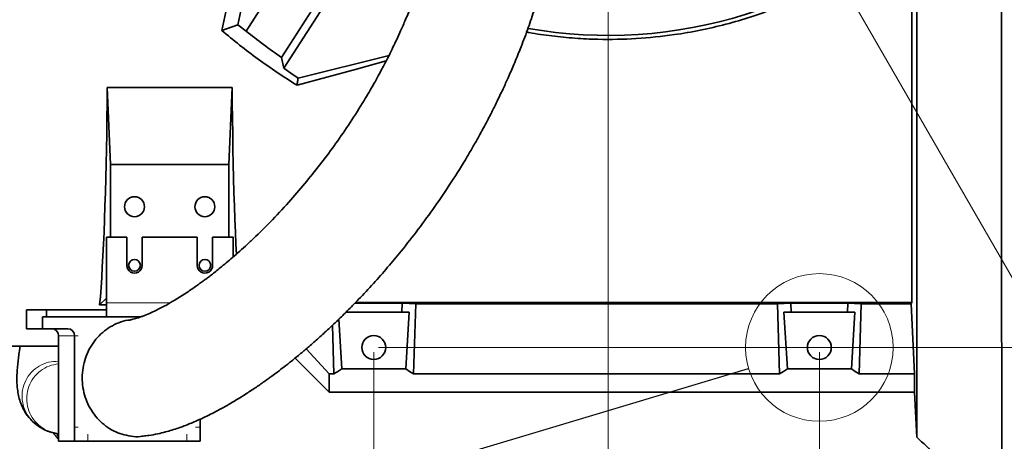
# Model space of a CAD drawing. Header units: millimetres. Extents: x 0 to 11920, y 0 to 8400.
# Tile 4 of 121: x 1506 to 2346, y 1064 to 1423. Entities that reach past the tile are written whole.
import ezdxf

# ---------------------------------------------------------------- set-up
doc = ezdxf.new("R2010")
doc.units = ezdxf.units.MM
doc.header["$LTSCALE"] = 20
doc.styles.add('SLDTEXTSTYLE0', font='TXT', dxfattribs={"width": 0.605})
doc.dimstyles.new('SLDDIMSTYLE10', dxfattribs={"dimtxt": 0.18, "dimasz": 70, "dimexe": 0, "dimexo": 0.0625, "dimgap": 0, "dimtad": 0, "dimtih": 1, "dimtoh": 1, "dimdec": 0, "dimrnd": 1e-09, "dimzin": 0, "dimdsep": 46, "dimtxsty": 'Standard', "dimblk1": 'NONE', "dimblk2": 'NONE', "dimsah": 1, "dimcen": 0.09, "dimadec": 0, "dimazin": 0, "dimtfac": 70, "dimtdec": 0, "dimtofl": 0, "dimtmove": 0, "dimatfit": 3, "dimldrblk": 'NONE', "dimfxl": 1, "dimfrac": 2, "dimtolj": 1, "dimtzin": 0, "dimarcsym": 0})
doc.dimstyles.new('SLDDIMSTYLE11', dxfattribs={"dimtxt": 70, "dimasz": 70, "dimexe": 0, "dimexo": 0.0625, "dimgap": 17.5, "dimtad": 1, "dimdec": 1, "dimlfac": 0.5, "dimrnd": 1e-09, "dimzin": 12, "dimdsep": 46, "dimtxsty": 'SLDTEXTSTYLE0', "dimsah": 1, "dimcen": 0.09, "dimadec": 0, "dimazin": 3, "dimtfac": 1, "dimtmove": 0, "dimatfit": 0, "dimfxl": 1, "dimfrac": 2, "dimtolj": 1, "dimtzin": 12, "dimarcsym": 0})
doc.dimstyles.new('SLDDIMSTYLE12', dxfattribs={"dimtxt": 70, "dimasz": 70, "dimexe": 0, "dimexo": 0.0625, "dimgap": 17.5, "dimtad": 0, "dimtih": 1, "dimtoh": 1, "dimdec": 1, "dimlfac": 0.5, "dimrnd": 1e-09, "dimzin": 12, "dimdsep": 46, "dimtxsty": 'SLDTEXTSTYLE0', "dimsah": 1, "dimcen": 0, "dimadec": 0, "dimazin": 3, "dimtfac": 1, "dimtofl": 0, "dimtmove": 0, "dimatfit": 3, "dimfxl": 1, "dimfrac": 2, "dimtolj": 1, "dimtzin": 12, "dimarcsym": 0})
doc.dimstyles.new('SLDDIMSTYLE13', dxfattribs={"dimtxt": 70, "dimasz": 70, "dimexe": 0, "dimexo": 0.0625, "dimgap": 17.5, "dimtad": 1, "dimdec": 1, "dimlfac": 0.5, "dimrnd": 1e-09, "dimzin": 12, "dimdsep": 46, "dimtxsty": 'SLDTEXTSTYLE0', "dimsah": 1, "dimcen": 0.09, "dimadec": 0, "dimazin": 3, "dimtfac": 1, "dimtofl": 0, "dimtmove": 0, "dimatfit": 3, "dimfxl": 1, "dimfrac": 2, "dimtolj": 1, "dimtzin": 12, "dimarcsym": 0})

# ---------------------------------------------------------------- blocks, each defined once
blk = doc.blocks.new('_D_51')
at = {"color": 7, "linetype": 'Continuous', "lineweight": 0}
for p, q in [((2008, 1795.75), (2008, 877.49)), ((2188, 1139.75), (2188, 877.49)), ((2008, 907.49), (1888, 907.49)), ((2008, 907.49), (2188, 907.49)), ((2188, 907.49), (2308, 907.49))]:
    blk.add_line(p, q, dxfattribs=at)
at = {"color": 7, "linetype": 'Continuous', "lineweight": 18}
for points in [[(2008, 907.49), (1938, 917.49), (1938, 897.49)], [(2188, 907.49), (2258, 897.49), (2258, 917.49)]]:
    blk.add_solid(points, dxfattribs=at)
at = {"color": 7, "linetype": 'Continuous', "lineweight": 18, "insert": (2044.53, 997.72), "char_height": 70, "attachment_point": 1, "style": 'SLDTEXTSTYLE0'}
blk.add_mtext('90', dxfattribs=at)
blk = doc.blocks.new('_D_52')
at = {"color": 7, "linetype": 'Continuous', "lineweight": 0}
for p, q in [((2008, 1799.75), (2476, 989.15)), ((2476, 989.15), (2627.58, 726.6)), ((2627.58, 726.6), (3646.43, 726.6))]:
    blk.add_line(p, q, dxfattribs=at)
at = {"color": 7, "linetype": 'Continuous', "lineweight": 18}
blk.add_solid([(2476, 989.15), (2502.34, 923.53), (2519.66, 933.53)], dxfattribs=at)
at = {"color": 7, "linetype": 'Continuous', "lineweight": 18, "char_height": 70, "attachment_point": 1, "style": 'SLDTEXTSTYLE0'}
for s, insert in [('R468', (3023.72, 1031.69)), ('Smallest circumscribed', (2657.58, 924.26)), ('radius axis 3', (2882.02, 816.83))]:
    blk.add_mtext(s, dxfattribs=dict(at, insert=insert))
blk = doc.blocks.new('_D_53')
at = {"color": 7, "linetype": 'Continuous', "lineweight": 0}
for p, q in [((2012, 1799.75), (3002.41, 1799.75)), ((2972.41, 1799.75), (2972.41, 1143.75)), ((1812, 1143.75), (3002.41, 1143.75))]:
    blk.add_line(p, q, dxfattribs=at)
at = {"color": 7, "linetype": 'Continuous', "lineweight": 18}
for points in [[(2972.41, 1799.75), (2962.41, 1729.75), (2982.41, 1729.75)], [(2972.41, 1143.75), (2982.41, 1213.75), (2962.41, 1213.75)]]:
    blk.add_solid(points, dxfattribs=at)
at = {"color": 7, "linetype": 'Continuous', "lineweight": 18, "insert": (2882.17, 1391.54), "char_height": 70, "attachment_point": 1, "rotation": 90, "style": 'SLDTEXTSTYLE0'}
blk.add_mtext('328', dxfattribs=at)
blk = doc.blocks.new('_D_54')
at = {"color": 7, "linetype": 'Continuous', "lineweight": 0}
for p, q in [((1808, 1139.75), (1808, 696.6)), ((2188, 1139.75), (2188, 696.6)), ((1808, 726.6), (1688, 726.6)), ((2188, 726.6), (1808, 726.6)), ((2188, 726.6), (2308, 726.6))]:
    blk.add_line(p, q, dxfattribs=at)
at = {"color": 7, "linetype": 'Continuous', "lineweight": 18}
for points in [[(1808, 726.6), (1738, 736.6), (1738, 716.6)], [(2188, 726.6), (2258, 716.6), (2258, 736.6)]]:
    blk.add_solid(points, dxfattribs=at)
at = {"color": 7, "linetype": 'Continuous', "lineweight": 18, "insert": (1917.79, 816.83), "char_height": 70, "attachment_point": 1, "style": 'SLDTEXTSTYLE0'}
blk.add_mtext('190', dxfattribs=at)
blk = doc.blocks.new('_None')

msp = doc.modelspace()

# ---------------------------------------------------------------- linework, layer by layer
at = {"color": 7, "linetype": 'Continuous', "lineweight": 35}
for p, q in [((2266.997781, 1182.10721), (2266.997781, 1502.203464)), ((1751.061496, 1494.058251), (1699.096974, 1413.425207)), ((1692.02466, 1418.691754), (1705.08958, 1480.616211)), ((1729.302835, 1391.098856), (1780.954134, 1471.246004)), ((1790.023741, 1473.092555), (1731.212478, 1381.835341)), ((1678.34555, 1414.101242), (1692.02466, 1418.691754)), ((1699.096974, 1413.425207), (1692.02466, 1418.691754)), ((1729.302835, 1391.098856), (1731.212478, 1381.835341)), ((1743.465331, 1373.445034), (1821.03103, 1392.803788)), ((1583.421307, 1299.828767), (1580.732256, 1365.502834)), ((1580.732256, 1365.502834), (1687.263321, 1365.502834)), ((1684.574273, 1299.828767), (1687.263321, 1365.502834)), ((1684.574273, 1299.828767), (1583.421307, 1299.828767)), ((1583.421307, 1237.744808), (1583.421307, 1299.828767)), ((1684.574273, 1299.828767), (1684.574273, 1237.744808)), ((1580.000781, 1237.744808), (1580.000781, 1181.744813)), ((1597.400781, 1237.744808), (1580.000781, 1237.744808)), ((1597.400781, 1237.744808), (1597.400781, 1213.744878)), ((1610.600781, 1213.744878), (1610.600781, 1237.744808)), ((1657.400783, 1237.744808), (1610.600781, 1237.744808)), ((1657.400783, 1237.744808), (1657.400783, 1213.744878)), ((1670.600783, 1213.744878), (1670.600783, 1237.744808)), ((1688.00078, 1237.744808), (1670.600783, 1237.744808)), ((1688.00078, 1220.768451), (1688.00078, 1237.744808)), ((1574.271072, 1180.022716), (1580.000781, 1185.752391)), ((1511.899773, 1175.744771), (1511.899773, 1159.744739)), ((1529.000782, 1175.744771), (1511.899773, 1175.744771)), ((1529.000782, 1175.744771), (1529.000782, 1169.744729)), ((1580.000781, 1175.744771), (1529.000782, 1175.744771)), ((1574.271072, 1180.022716), (1580.000781, 1180.022716)), ((1580.000781, 1169.744729), (1580.000781, 1181.744813)), ((1791.949373, 1181.557178), (1832.260426, 1181.557178)), ((1792.485979, 1182.10721), (2266.997781, 1182.10721)), ((1832.260426, 1181.557178), (1832.024183, 1173.749446)), ((1832.260426, 1181.557178), (1843.786266, 1180.857658)), ((1843.786266, 1180.857658), (1841.980305, 1121.171474)), ((1843.786266, 1180.857658), (2152.209308, 1180.857658)), ((2163.735178, 1181.557178), (2152.209308, 1180.857658)), ((2152.209308, 1180.857658), (2154.015269, 1121.171474)), ((2163.735178, 1181.557178), (2212.260451, 1181.557178)), ((2163.735178, 1181.557178), (2163.971391, 1173.749446)), ((2212.024179, 1173.749446), (2212.260451, 1181.557178)), ((2212.260451, 1181.557178), (2223.786261, 1180.857658)), ((2223.786261, 1180.857658), (2221.9803, 1121.171474)), ((2266.183403, 1180.857658), (2223.786261, 1180.857658)), ((2266.997781, 1182.10721), (2266.183403, 1180.857658)), ((2266.183403, 1180.857658), (2269.041684, 1121.171474)), ((1525.58058, 1169.744729), (1525.58058, 1159.744739)), ((1529.000782, 1169.744729), (1525.58058, 1169.744729)), ((1580.000781, 1169.744729), (1529.000782, 1169.744729)), ((1580.000781, 1169.744729), (1609.008815, 1169.744729)), ((1780.697625, 1125.523328), (1778.142717, 1167.74249)), ((1783.971396, 1173.749446), (1832.024183, 1173.749446)), ((1838.216391, 1173.749446), (1832.024183, 1173.749446)), ((1835.297968, 1125.523328), (1838.216391, 1173.749446)), ((2157.779183, 1173.749446), (2163.971391, 1173.749446)), ((2160.697606, 1125.523328), (2157.779183, 1173.749446)), ((2163.971391, 1173.749446), (2212.024179, 1173.749446)), ((2218.216386, 1173.749446), (2212.024179, 1173.749446)), ((2215.297964, 1125.523328), (2218.216386, 1173.749446)), ((1525.58058, 1159.744739), (1511.899773, 1159.744739)), ((1525.58058, 1159.744739), (1547.19351, 1159.744739)), ((1772.760835, 1162.630081), (1774.015274, 1121.171474)), ((1539.15086, 1153.744697), (1539.15086, 1075.744867)), ((1552.831665, 1153.744697), (1552.831665, 1075.744867)), ((1466.997791, 1144.749402), (1539.15086, 1144.749402)), ((1750.373211, 1142.51542), (1769.997787, 1121.171474)), ((1741.018366, 1134.728908), (1769.997787, 1105.749368)), ((1835.297968, 1125.523328), (1780.697625, 1125.523328)), ((2215.297964, 1125.523328), (2160.697606, 1125.523328)), ((1769.997787, 1121.171474), (1769.997787, 1105.749368)), ((1774.015274, 1121.171474), (1769.997787, 1121.171474)), ((2154.015269, 1121.171474), (1841.980305, 1121.171474)), ((2221.9803, 1121.171474), (2269.041684, 1121.171474)), ((2269.041684, 1105.749368), (2269.041684, 1121.171474)), ((2269.041684, 1105.749368), (1769.997787, 1105.749368)), ((2269.041684, 1105.749368), (2271.05948, 1067.248344)), ((1519.506082, 1078.823804), (1519.789707, 1078.558683)), ((1539.15086, 1075.744867), (1539.15086, 1063.744783)), ((1552.831665, 1075.744867), (1552.831665, 1063.744783)), ((1659.956623, 1075.744867), (1659.956623, 1082.557439)), ((1659.956623, 1075.744867), (1659.956623, 1063.744783)), ((1535.701705, 1070.815324), (1535.290623, 1070.858716)), ((1535.298867, 1070.936918), (1539.15086, 1070.12701)), ((2270.697978, 1068.178415), (2271.026459, 1067.878246)), ((1552.831665, 1063.744783), (1539.15086, 1063.744783)), ((1564.107977, 1063.744783), (1552.831665, 1063.744783)), ((1564.107977, 1063.744783), (1648.680311, 1063.744783)), ((1648.680311, 1063.744783), (1659.956623, 1063.744783))]:
    msp.add_line(p, q, dxfattribs=at)
at = {"color": 8, "linetype": 'Continuous', "lineweight": 18}
for p, q in [((1580.000781, 1181.744813), (1634.250965, 1181.744813)), ((1552.831665, 1153.744697), (1539.15086, 1153.744697)), ((1555.981944, 1153.744697), (1552.831665, 1153.744697)), ((1552.831665, 1075.744867), (1555.981944, 1075.744867)), ((1655.951504, 1075.744867), (1659.956623, 1075.744867)), ((1564.107977, 1069.744825), (1564.107977, 1063.744783)), ((1648.680311, 1063.744783), (1648.680311, 1069.744825))]:
    msp.add_line(p, q, dxfattribs=at)
at = {"color": 7, "linetype": 'Continuous', "lineweight": 35, "flags": 128}
for points in [[(1678.34555, 1414.101242), (1681.879964, 1429.988026), (1685.334291, 1445.756554), (1688.69501, 1461.345076), (1691.948977, 1476.692795)], [(2271.05942, 1434.794306), (2271.059361, 1417.320728), (2271.059361, 1399.749398), (2271.05942, 1372.24543), (2271.059361, 1344.741344), (2271.05942, 1317.034959), (2271.059361, 1289.732456), (2271.059361, 1264.155149), (2271.05942, 1239.339113), (2271.059361, 1215.137481), (2271.05942, 1192.111253), (2271.05942, 1171.324729), (2271.059361, 1151.978969), (2271.05942, 1133.992433), (2271.059361, 1117.828845), (2271.05942, 1104.211091), (2271.05942, 1092.546939), (2271.059361, 1082.836389), (2271.05942, 1075.37651), (2271.05942, 1071.848392), (2271.059361, 1069.313526), (2271.05942, 1067.765951), (2271.05948, 1067.248344)], [(1742.571991, 1367.275953), (1767.910045, 1374.203324), (1793.356311, 1381.149649), (1818.570402, 1388.022422)], [(1731.212478, 1381.835341), (1737.307888, 1377.594947), (1743.465331, 1373.445034)], [(1580.732256, 1365.502834), (1580.618164, 1352.122545), (1580.466965, 1338.876962), (1580.279093, 1325.803279), (1580.055073, 1312.93869), (1579.795541, 1300.319433), (1579.501232, 1287.981271), (1579.172975, 1275.958776), (1578.811698, 1264.286279), (1578.418421, 1252.996683), (1577.994259, 1242.121696), (1577.540407, 1231.692314), (1577.05815, 1221.737623), (1576.54885, 1212.286233), (1576.013949, 1203.36461), (1575.454954, 1194.998025), (1574.873448, 1187.210082), (1574.271072, 1180.022716)], [(1690.871235, 1223.042488), (1690.45518, 1231.692314), (1690.00132, 1242.121696), (1689.577159, 1252.996683), (1689.183887, 1264.286279), (1688.822609, 1275.958776), (1688.494351, 1287.981271), (1688.200038, 1300.319433), (1687.940505, 1312.93869), (1687.716495, 1325.803279), (1687.528622, 1338.876962), (1687.37742, 1352.122545), (1687.263321, 1365.502834)], [(1780.697625, 1125.523328), (1777.374085, 1123.281955), (1774.015274, 1121.171474)], [(1835.297968, 1125.523328), (1838.621494, 1123.281955), (1841.980305, 1121.171474)], [(2160.697606, 1125.523328), (2157.374051, 1123.281955), (2154.015269, 1121.171474)], [(2215.297964, 1125.523328), (2218.621519, 1123.281955), (2221.9803, 1121.171474)]]:
    msp.add_lwpolyline(points, dxfattribs=at)
at = {"color": 7, "linetype": 'Continuous', "lineweight": 35}
for centre, radius in [((1603.99774, 1263.749366), 8.499984), ((1663.99774, 1263.74937), 8.499981), ((1603.997796, 1213.749415), 4.999958), ((1663.997793, 1213.749411), 4.999962), ((1807.997771, 1143.749307), 10.200002), ((2187.997757, 1143.749303), 10.200009)]:
    msp.add_circle(centre, radius, dxfattribs=at)
at = {"color": 7, "linetype": 'Continuous', "lineweight": 18}
msp.add_circle((2187.997792, 1143.749414), 62.930973, dxfattribs=at)
at = {"color": 7, "linetype": 'Continuous', "lineweight": 35}
for centre, radius, start, end in [((2007.997965, 1799.748698), 389.999313, 259.891775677, 314.961568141), ((2007.959699, 1799.696783), 494.572455, 231.354171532, 235.706674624), ((1604.000781, 1213.744842), 6.6, 179.999685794, 0.000314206), ((1664.000783, 1213.744842), 6.6, 179.999685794, 0.000314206), ((1533.325901, 1153.920133), 5.827601, 358.274890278, 88.163071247), ((1547.006707, 1153.920134), 5.8276, 358.27487847, 88.163078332)]:
    msp.add_arc(centre, radius, start, end, dxfattribs=at)
at = {"color": 7, "linetype": 'Continuous', "lineweight": 18}
msp.add_arc((2007.997792, 1799.749414), 936, 289.550815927, 318.662330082, dxfattribs=at)
at = {"color": 7, "linetype": 'Continuous', "lineweight": 35}
for points, knots in [([(1611.289595, 1068.136453), (1612.929787, 1068.311448), (1617.158201, 1068.762586), (1623.516925, 1070.019077), (1630.087691, 1071.592505), (1635.892803, 1073.260201), (1642.902583, 1075.537611), (1651.324036, 1078.709666), (1662.030086, 1083.375506), (1673.687861, 1089.157682), (1686.105979, 1096.072392), (1697.277826, 1102.919041), (1706.767223, 1109.156492), (1714.298469, 1114.364222), (1720.564894, 1118.877787), (1726.089492, 1122.981262), (1731.747372, 1127.303259), (1738.355698, 1132.512669), (1745.54745, 1138.389896), (1753.220302, 1144.892951), (1761.236397, 1151.937265), (1769.71596, 1159.68334), (1778.339901, 1167.877078), (1786.827608, 1176.256815), (1796.688582, 1186.361578), (1807.758415, 1198.247287), (1819.846442, 1211.962894), (1832.646654, 1227.295817), (1846.155872, 1244.522673), (1860.424524, 1264.090584), (1874.407758, 1284.797093), (1885.138085, 1302.056086), (1892.801687, 1315.156811), (1897.385135, 1323.264189), (1901.377585, 1330.555736), (1904.691146, 1336.78113), (1907.354256, 1341.90684), (1909.640495, 1346.395042), (1912.02528, 1351.162376), (1914.954201, 1357.152688), (1918.601385, 1364.844872), (1922.908684, 1374.295592), (1927.800769, 1385.570825), (1933.341417, 1399.133041), (1939.027875, 1414.153647), (1944.40595, 1429.681029), (1949.044097, 1444.287361), (1953.006917, 1457.846401), (1956.375189, 1470.308093), (1959.174799, 1481.451783), (1961.488865, 1491.290604), (1963.454856, 1500.155697), (1965.27339, 1508.831885), (1967.061617, 1517.88667), (1969.133417, 1529.093568), (1971.430644, 1542.689586), (1973.862393, 1558.915902), (1976.152308, 1576.488105), (1978.243148, 1595.41882), (1980.088618, 1615.823052), (1981.636669, 1637.879143), (1982.813807, 1661.752292), (1983.52877, 1687.478883), (1983.692048, 1714.996496), (1983.226027, 1744.222206), (1982.082057, 1775.073971), (1980.239214, 1807.479791), (1977.699766, 1841.373851), (1974.418846, 1876.671026), (1971.379108, 1905.550584), (1969.223236, 1922.625942), (1968.606379, 1927.511692)], [0, 0, 0, 0, 0.0048840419, 0.0125910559, 0.0191724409, 0.0248947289, 0.0304744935, 0.0409996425, 0.0515329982, 0.065053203, 0.0795247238, 0.0936170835, 0.1038521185, 0.1131555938, 0.1207348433, 0.1267245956, 0.1335380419, 0.1418218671, 0.1516467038, 0.1610454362, 0.1716106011, 0.1832521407, 0.1950599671, 0.2068419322, 0.2185769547, 0.2368760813, 0.2549423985, 0.2727194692, 0.2960282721, 0.3197700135, 0.3444338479, 0.3700162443, 0.3799461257, 0.3893864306, 0.3975998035, 0.4045674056, 0.4102739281, 0.4147079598, 0.4194859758, 0.4260620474, 0.4344572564, 0.444699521, 0.4568223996, 0.4708583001, 0.4880878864, 0.5043856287, 0.5195224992, 0.5334738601, 0.5462222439, 0.5577543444, 0.5675038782, 0.5761576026, 0.5846487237, 0.5937593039, 0.6034938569, 0.6184035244, 0.6345970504, 0.6520876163, 0.6708865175, 0.6910042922, 0.712764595, 0.7363695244, 0.7617935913, 0.7889863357, 0.8178674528, 0.8483600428, 0.880420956, 0.913998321, 0.9490243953, 0.9854144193, 1, 1, 1, 1]), ([(1869.739589, 1913.556575), (1870.252915, 1909.71819), (1872.29215, 1894.469859), (1875.222343, 1868.13603), (1878.402312, 1835.029), (1880.771301, 1803.255694), (1882.414047, 1773.001607), (1883.382878, 1744.401603), (1883.76109, 1717.540888), (1883.624221, 1692.450506), (1883.03546, 1669.121466), (1882.056738, 1647.52903), (1880.748988, 1627.619149), (1879.165418, 1609.227837), (1877.352531, 1592.184354), (1875.35149, 1576.350665), (1873.211683, 1561.701094), (1871.114278, 1549.01363), (1869.131023, 1538.131052), (1867.314631, 1528.897895), (1865.445616, 1520.028253), (1863.380115, 1510.849134), (1861.093305, 1501.37572), (1858.519723, 1491.445841), (1855.677777, 1481.220471), (1852.379775, 1470.20419), (1848.568652, 1458.434497), (1844.207444, 1446.050309), (1839.51409, 1433.808061), (1834.850902, 1422.525723), (1830.613538, 1412.883739), (1826.938437, 1404.920078), (1823.906209, 1398.597095), (1821.533308, 1393.790269), (1819.502092, 1389.760886), (1817.39032, 1385.649719), (1814.816562, 1380.750729), (1811.702703, 1374.97938), (1808.059638, 1368.429108), (1804.014574, 1361.396762), (1797.367246, 1350.232727), (1788.10542, 1335.595308), (1776.012917, 1317.989699), (1763.671664, 1301.329783), (1750.884369, 1285.265654), (1736.96432, 1268.991427), (1721.764104, 1252.556118), (1708.640696, 1239.51844), (1698.645969, 1230.192522), (1692.312902, 1224.490792), (1686.424214, 1219.368411), (1681.153489, 1214.929356), (1676.48385, 1211.110029), (1672.394569, 1207.853527), (1668.809081, 1205.067025), (1665.670243, 1202.679735), (1662.647947, 1200.426357), (1659.454111, 1198.09402), (1655.803067, 1195.492932), (1651.770145, 1192.702744), (1647.447196, 1189.813601), (1642.984143, 1186.94283), (1637.570589, 1183.607067), (1631.352223, 1180.005217), (1624.54256, 1176.404183), (1618.314961, 1173.436477), (1613.472385, 1171.388883), (1609.864661, 1170.026396), (1607.333684, 1169.153394), (1604.968475, 1168.415251), (1602.800011, 1167.837918), (1601.23907, 1167.452869), (1600.399069, 1167.333044), (1600.214116, 1167.306661)], [0, 0, 0, 0, 0.0136201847, 0.0541074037, 0.0931804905, 0.1305939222, 0.1661594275, 0.1997380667, 0.2312348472, 0.2606356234, 0.2879800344, 0.3133069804, 0.3366519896, 0.3581518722, 0.3782266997, 0.3969304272, 0.4142805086, 0.4302948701, 0.4421569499, 0.4531851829, 0.4633905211, 0.4740368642, 0.4862755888, 0.4976651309, 0.5101139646, 0.5236006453, 0.5381070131, 0.5536215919, 0.5697739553, 0.584214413, 0.5965548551, 0.6068139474, 0.6150609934, 0.6212179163, 0.6256676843, 0.630931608, 0.6374733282, 0.645130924, 0.6539957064, 0.6638341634, 0.6736633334, 0.6996932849, 0.7247391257, 0.7487679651, 0.7725993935, 0.7969393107, 0.8240724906, 0.8513145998, 0.8619790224, 0.8721495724, 0.8812845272, 0.8894284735, 0.8963851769, 0.9025015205, 0.9078139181, 0.9123560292, 0.9163712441, 0.9210729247, 0.9262652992, 0.9321375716, 0.9383204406, 0.9445518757, 0.950800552, 0.960683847, 0.9698208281, 0.9778862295, 0.9849398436, 0.9883054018, 0.9914479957, 0.9943555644, 0.997016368, 0.9993430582, 1, 1, 1, 1]), ([(2343.448963, 1624.154925), (2343.445908, 1616.428057), (2343.439649, 1600.594997), (2343.433772, 1576.221664), (2343.420352, 1550.723156), (2343.416502, 1522.994518), (2343.413734, 1493.181625), (2343.404661, 1466.732899), (2343.404755, 1445.105115), (2343.406159, 1428.528269), (2343.405838, 1411.85828), (2343.403312, 1389.951427), (2343.402635, 1362.876613), (2343.409796, 1335.952361), (2343.410741, 1314.401547), (2343.410822, 1298.236052), (2343.414055, 1282.217104), (2343.421591, 1261.620283), (2343.429009, 1236.731291), (2343.432031, 1212.365069), (2343.442635, 1193.31932), (2343.450735, 1179.386695), (2343.456993, 1165.823618), (2343.463139, 1148.858863), (2343.475953, 1128.962673), (2343.494229, 1109.903257), (2343.504067, 1095.511118), (2343.511784, 1085.382936), (2343.523339, 1075.805741), (2343.540473, 1064.385653), (2343.55695, 1051.72459), (2343.574135, 1040.119399), (2343.595857, 1032.002526), (2343.610782, 1026.819946), (2343.623107, 1022.307864), (2343.636351, 1018.287743), (2343.649952, 1014.888836), (2343.677591, 1012.228023), (2343.68207, 1010.619169), (2343.707805, 1009.899127), (2343.714263, 1009.718418)], [0, 0, 0, 0, 0.0377265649, 0.0773051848, 0.1190032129, 0.1622234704, 0.2126907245, 0.2645651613, 0.291359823, 0.3182887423, 0.3455018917, 0.3727513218, 0.4252493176, 0.4776951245, 0.5042094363, 0.5304715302, 0.5566234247, 0.582422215, 0.6310358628, 0.6781443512, 0.7013906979, 0.7240270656, 0.7461706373, 0.7676126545, 0.8068577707, 0.8433141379, 0.8606706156, 0.8771276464, 0.8927651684, 0.9074314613, 0.9328864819, 0.9545830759, 0.9640940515, 0.9725173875, 0.9798872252, 0.9861244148, 0.9921459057, 0.9964822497, 0.9991171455, 1, 1, 1, 1]), ([(1938.364979, 1412.642359), (1939.131339, 1412.48815), (1946.26923, 1411.051843), (1960.007995, 1409.221263), (1979.53617, 1407.240664), (2003.535717, 1406.126355), (2031.897122, 1406.666547), (2061.016718, 1409.64558), (2086.470198, 1414.067318), (2108.300092, 1419.142867), (2129.614608, 1425.379396), (2150.348936, 1432.726604), (2170.451544, 1441.101417), (2190.261728, 1450.636831), (2209.679939, 1461.334612), (2228.586887, 1473.16554), (2247.857795, 1486.604078), (2260.289539, 1496.736143), (2266.997781, 1502.203464)], [0, 0, 0, 0, 0.0066644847, 0.0620731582, 0.1180351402, 0.1739974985, 0.2668020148, 0.3596060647, 0.4232560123, 0.486952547, 0.5505832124, 0.6124957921, 0.6744043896, 0.7361599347, 0.799850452, 0.8633135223, 0.926243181, 1, 1, 1, 1]), ([(1678.34555, 1414.101242), (1683.413467, 1409.878058), (1693.561989, 1401.421116), (1709.417986, 1389.452061), (1725.70502, 1377.968138), (1736.947911, 1370.841128), (1742.571991, 1367.275953)], [0, 0, 0, 0, 0.2487352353, 0.4980932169, 0.7489289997, 1, 1, 1, 1]), ([(1743.465331, 1373.445034), (1743.322239, 1372.463387), (1743.022531, 1370.407306), (1742.726622, 1368.350675), (1742.571991, 1367.275953)], [0, 0, 0, 0, 0.4774358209, 1, 1, 1, 1]), ([(1600.229327, 1167.150735), (1599.551501, 1167.097213), (1596.266362, 1166.837812), (1590.491021, 1164.951274), (1583.266032, 1161.544957), (1576.653398, 1156.740595), (1570.942792, 1150.910995), (1566.195146, 1144.078223), (1562.628384, 1136.571893), (1560.275761, 1128.465445), (1559.244206, 1120.135812), (1559.542305, 1111.664728), (1561.155358, 1103.442543), (1564.067924, 1095.549768), (1568.147552, 1088.350635), (1573.353445, 1081.910967), (1579.3857, 1076.624169), (1586.105663, 1072.389011), (1590.952488, 1070.631594), (1593.398132, 1069.744825)], [0, 0, 0, 0, 0.0153481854, 0.0743862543, 0.1355582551, 0.1955510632, 0.2579260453, 0.3191383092, 0.3827034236, 0.4448612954, 0.5090862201, 0.5715271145, 0.6356241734, 0.6975850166, 0.7608350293, 0.8217567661, 0.8837936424, 0.9413638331, 1, 1, 1, 1]), ([(1506.43412, 1144.749402), (1506.400494, 1144.528318), (1506.063593, 1142.313264), (1505.500068, 1138.393349), (1504.781063, 1132.939547), (1504.203875, 1127.53959), (1503.784145, 1121.705555), (1503.640032, 1115.158236), (1504.012223, 1108.781093), (1504.985308, 1102.75662), (1506.439305, 1097.408741), (1508.311364, 1092.836122), (1510.39991, 1088.971009), (1512.620255, 1085.585809), (1515.640469, 1082.031074), (1518.038306, 1079.523703), (1519.596432, 1078.465357), (1519.661214, 1078.421354)], [0, 0, 0, 0, 0.0094276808, 0.0944563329, 0.1669504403, 0.2413284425, 0.3233732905, 0.413467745, 0.5172665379, 0.5921708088, 0.6703667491, 0.7504059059, 0.7998232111, 0.855460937, 0.9206035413, 0.9966989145, 1, 1, 1, 1]), ([(1519.344729, 1078.654527), (1519.796788, 1078.296072), (1520.678488, 1077.596938), (1521.99973, 1076.656798), (1523.223364, 1075.831824), (1524.3129, 1075.1365), (1525.253618, 1074.564301), (1526.056021, 1074.10068), (1526.749476, 1073.723824), (1527.378564, 1073.409456), (1527.996041, 1073.130241), (1528.65835, 1072.859686), (1529.420202, 1072.575378), (1530.327844, 1072.25987), (1531.413799, 1071.906458), (1532.68918, 1071.520593), (1534.135115, 1071.115511), (1535.161814, 1070.87231), (1535.695279, 1070.745944)], [0, 0, 0, 0, 0.0942732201, 0.1838710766, 0.2649245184, 0.3354459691, 0.3950835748, 0.4448609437, 0.4868854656, 0.5240506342, 0.5597693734, 0.5976111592, 0.6409531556, 0.6926517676, 0.7546442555, 0.827579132, 0.910411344, 1, 1, 1, 1]), ([(1534.927251, 1070.93358), (1535.241501, 1070.482433), (1536.041304, 1069.334212), (1537.419863, 1067.530029), (1538.569564, 1066.252197), (1539.15086, 1065.606117)], [0, 0, 0, 0, 0.2424080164, 0.616956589, 1, 1, 1, 1]), ([(1593.398132, 1069.744825), (1595.930728, 1069.132959), (1601.062861, 1067.893053), (1607.188829, 1067.439587), (1610.542873, 1068.116647), (1611.268144, 1068.263053)], [0, 0, 0, 0, 0.4329714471, 0.8773870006, 1, 1, 1, 1]), ([(2343.714263, 1009.718418), (2341.089716, 1011.508806), (2335.894624, 1015.052742), (2328.26574, 1020.431771), (2320.863504, 1025.786578), (2313.695173, 1031.122562), (2302.565124, 1039.670189), (2288.067659, 1051.369709), (2276.586337, 1062.088535), (2271.05948, 1067.248344)], [0, 0, 0, 0, 0.1027251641, 0.2033365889, 0.3018085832, 0.3981223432, 0.4922637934, 0.7555868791, 1, 1, 1, 1])]:
    msp.add_open_spline(points, degree=3, knots=knots, dxfattribs=at)
at = {"color": 8, "linetype": 'Continuous', "lineweight": 18}
for points, knots in [([(1539.15086, 1132.007122), (1536.310351, 1131.895856), (1530.60061, 1131.6722), (1522.596052, 1128.250983), (1515.807139, 1122.87173), (1510.883838, 1115.699928), (1508.165407, 1107.454551), (1507.910177, 1098.752452), (1510.143843, 1090.386264), (1514.075525, 1083.411236), (1517.889704, 1080.18923), (1519.506082, 1078.823804)], [0, 0, 0, 0, 0.1132418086, 0.2276287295, 0.3420900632, 0.4568691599, 0.5713389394, 0.6859349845, 0.8007671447, 0.9155688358, 1, 1, 1, 1]), ([(1535.290623, 1070.858716), (1535.249633, 1070.862934), (1532.419296, 1071.154165), (1527.185747, 1073.830722), (1520.400153, 1078.825224), (1515.337419, 1085.751385), (1512.373641, 1093.740724), (1511.759735, 1102.256016), (1513.564724, 1110.592032), (1517.632146, 1118.102695), (1523.645034, 1124.116135), (1530.992831, 1128.362555), (1536.462022, 1129.313014), (1539.15086, 1129.780292)], [0, 0, 0, 0, 0.0014708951, 0.1015643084, 0.2018270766, 0.3021926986, 0.4023932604, 0.5025382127, 0.6027487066, 0.7029389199, 0.8030711, 0.9031831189, 1, 1, 1, 1]), ([(1539.15086, 1067.035198), (1538.988033, 1067.282845), (1538.30785, 1068.317347), (1537.966334, 1069.51773), (1537.706573, 1070.430755)], [0, 0, 0, 0, 0.2393882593, 1, 1, 1, 1])]:
    msp.add_open_spline(points, degree=3, knots=knots, dxfattribs=at)

# ---------------------------------------------------------------- dimensions: what is measured, and where the dimension line sits
at = {"color": 7, "linetype": 'Continuous', "lineweight": 18}
dim = msp.add_linear_dim(base=(2972.405703, 1143.749414), p1=(2007.997792, 1799.749414), p2=(1807.997792, 1143.749414), angle=90, dimstyle='SLDDIMSTYLE13', dxfattribs=at)
dim.commit()
dim.dimension.update_dxf_attribs({"geometry": '_D_53', "text_midpoint": (2972.405703, 1471.749414), "dimtype": 160})
for base, p1, p2, picture, middle in [((2187.997792, 907.489296), (2007.997792, 1799.749414), (2187.997792, 1143.749414), '_D_51', (2097.997792, 907.489296)), ((1807.997792, 726.596942), (2187.997792, 1143.749414), (1807.997792, 1143.749414), '_D_54', (1997.997792, 726.596942))]:
    dim = msp.add_linear_dim(base=base, p1=p1, p2=p2, dimstyle='SLDDIMSTYLE11', dxfattribs=at)
    dim.commit()
    dim.dimension.update_dxf_attribs({"geometry": picture, "text_midpoint": middle, "dimtype": 160})
dim = msp.add_radius_dim(center=(2007.997792, 1799.749414), mpoint=(2475.997792, 989.149637), text='<> \\PSmallest circumscribed\\Pradius axis 3', dimstyle='SLDDIMSTYLE12', dxfattribs=at)
dim.commit()
dim.dimension.update_dxf_attribs({"geometry": '_D_52', "text_midpoint": (3152.006319, 887.742774), "dimtype": 164})

# ---------------------------------------------------------------- leaders
at = {"color": 7, "linetype": 'Continuous', "lineweight": 18, "has_arrowhead": 0}
msp.add_leader([(1081.885496, 813.166726), (2127.702116, 1125.728905)], dimstyle='SLDDIMSTYLE10', dxfattribs=at)

doc.saveas('drawing.dxf')
